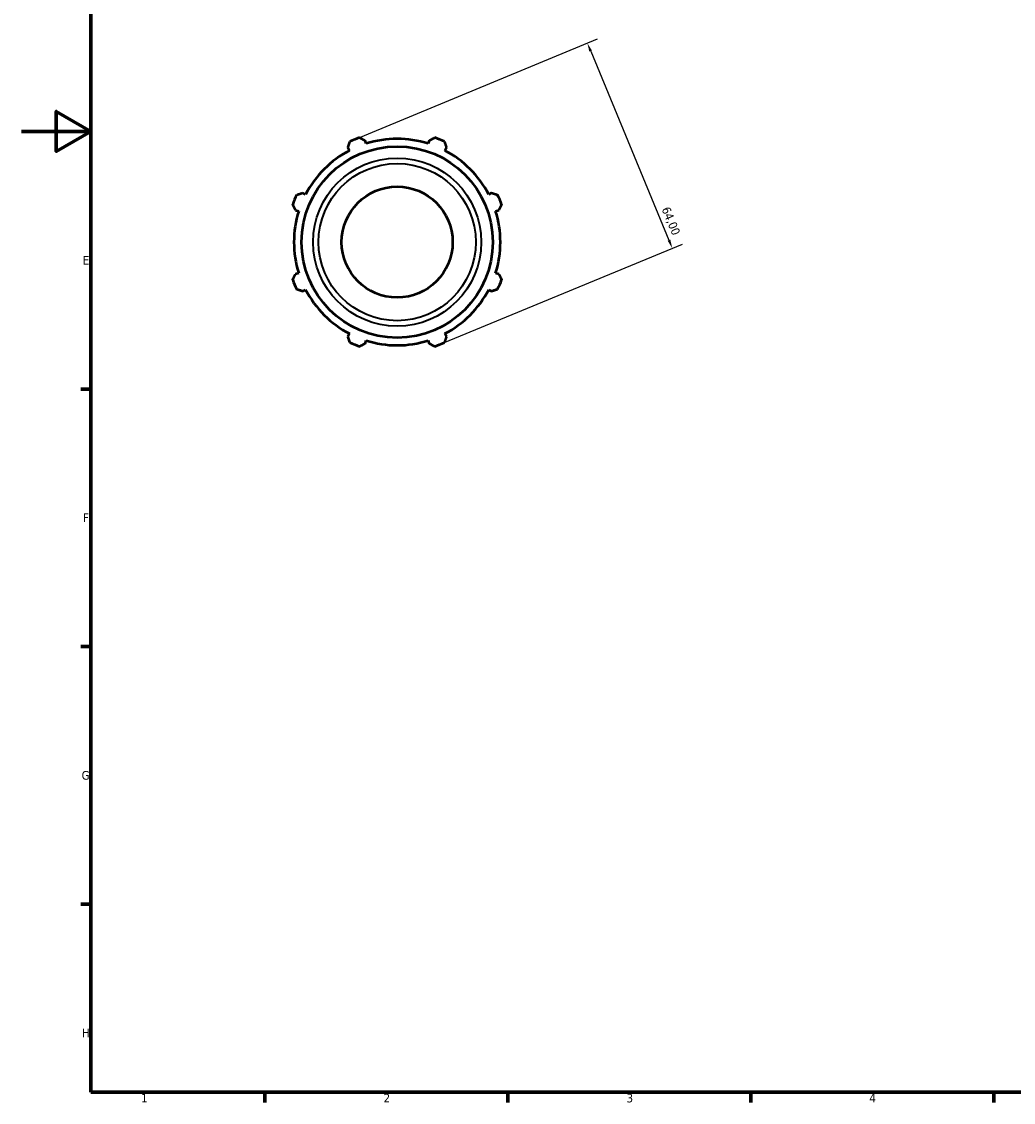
# Model space of a CAD drawing. Header units: millimetres. Extents: x 0 to 931, y 0 to 645.
# Tile 1 of 5: x 0 to 286, y 17 to 329. Entities that reach past the tile are written whole.
import ezdxf

# ---------------------------------------------------------------- set-up
doc = ezdxf.new("R2010")
doc.units = ezdxf.units.MM
for name, color, linetype, lineweight in [('Border (ISO)', 7, 'Continuous', 70), ('Dimension (ISO)', 7, 'Continuous', 25), ('Visible (ISO)', 7, 'Continuous', 50), ('Visible Narrow (ISO)', 7, 'Continuous', 35)]:
    doc.layers.add(name, color=color, linetype=linetype, lineweight=lineweight)
doc.styles.add('Note Text (ISO)', font='tahoma.ttf')
doc.dimstyles.new('Default (ISO)', dxfattribs={"dimtxt": 2.5, "dimasz": 2.5, "dimexe": 3.175, "dimexo": 0, "dimgap": 0.762, "dimtad": 1, "dimrnd": 1e-08, "dimzin": 0, "dimtxsty": 'Note Text (ISO)', "dimcen": 0.09, "dimdle": 10, "dimclrd": 256, "dimclre": 256, "dimclrt": 256, "dimazin": 0, "dimtfac": 1.40208, "dimtmove": 0, "dimatfit": 3, "dimfxl": 1, "dimtolj": 1, "dimtzin": 0, "dimlwd": -1, "dimlwe": -1, "dimarcsym": 0})

# ---------------------------------------------------------------- blocks, each defined once
blk = doc.blocks.new('Borders Default Border')
at = {"layer": 'Border (ISO)'}
for p, q in [((20, 222.75), (17.1, 222.75)), ((20, 148.5), (17.1, 148.5)), ((20, 74.25), (17.1, 74.25)), ((70.08, 20), (70.08, 17.1)), ((140.17, 20), (140.17, 17.1)), ((210.25, 20), (210.25, 17.1)), ((280.33, 20), (280.33, 17.1))]:
    blk.add_line(p, q, dxfattribs=at)
at = {"layer": 'Border (ISO)', "flags": 128}
for points in [[(20, 20), (20, 574), (821, 574), (821, 20), (20, 20)], [(0, 297), (20, 297), (10, 302.77), (10, 291.23), (20, 297)]]:
    blk.add_lwpolyline(points, dxfattribs=at)
at = {"layer": 'Border (ISO)', "color": 232, "true_color": 0xca0064, "char_height": 2.5, "attachment_point": 7, "style": 'Note Text (ISO)'}
for s, insert in [('E', (17.64, 258.63)), ('F', (17.7, 184.38)), ('G', (17.31, 110.08)), ('H', (17.44, 35.88)), ('1', (34.48, 17.1)), ('2', (104.37, 17.1)), ('3', (174.43, 17.05)), ('4', (244.42, 17.1))]:
    blk.add_mtext(s, dxfattribs=dict(at, insert=insert))
blk = doc.blocks.new('*D11')
at = {"layer": 'Defpoints', "color": 0, "transparency": 16777216}
for p in [(96.04, 294.67), (187.61, 263.33), (120.53, 235.54)]:
    blk.add_point(p, dxfattribs=at)
at = {"layer": 'Dimension (ISO)', "transparency": 16777216}
for p, q in [((96.04, 294.67), (166.06, 323.67)), ((164.08, 320.15), (186.66, 265.64)), ((120.53, 235.54), (190.55, 264.55))]:
    blk.add_line(p, q, dxfattribs=at)
for points in [[(164.46, 320.31), (163.69, 319.99), (163.12, 322.46)], [(187.04, 265.8), (186.27, 265.48), (187.61, 263.33)]]:
    blk.add_solid(points, dxfattribs=at)
at = {"layer": 'Dimension (ISO)', "color": 232, "true_color": 0xca0064, "transparency": 16777216, "insert": (186.8, 275.58), "char_height": 2.5, "attachment_point": 1, "rotation": 292.5, "style": 'Note Text (ISO)'}
blk.add_mtext('\\A1;64,00', dxfattribs=at)

msp = doc.modelspace()

# ---------------------------------------------------------------- linework, layer by layer
at = {"layer": 'Visible (ISO)'}
for p, q in [((99.332, 293.489), (99.044, 294.405)), ((117.519, 294.405), (117.23, 293.489)), ((94.096, 292.355), (94.54, 291.504)), ((122.023, 291.504), (122.466, 292.355)), ((81.884, 278.848), (81.032, 279.291)), ((135.53, 279.291), (134.679, 278.848)), ((78.983, 274.344), (79.899, 274.056)), ((136.664, 274.056), (137.58, 274.344)), ((79.899, 256.158), (78.983, 255.869)), ((137.58, 255.869), (136.664, 256.158)), ((81.032, 250.922), (81.884, 251.365)), ((134.679, 251.365), (135.53, 250.922)), ((94.54, 238.709), (94.096, 237.858)), ((122.466, 237.858), (122.023, 238.709)), ((99.044, 235.808), (99.332, 236.724)), ((117.23, 236.724), (117.519, 235.808))]:
    msp.add_line(p, q, dxfattribs=at)
for radius in [27.577, 16]:
    msp.add_circle((108.281, 265.107), radius, dxfattribs=at)
for radius, start, end in [(32, 109.79198, 115.20802), (29.76, 72.5, 107.5), (32, 64.79198, 70.20802), (29.76, 117.5, 152.5), (29.76, 27.5, 62.5), (32, 154.79198, 160.20802), (32, 19.79198, 25.20802), (29.76, 162.5, 197.5), (29.76, 342.5, 17.5), (32, 199.79198, 205.20802), (32, 334.79198, 340.20802), (29.76, 207.5, 242.5), (29.76, 297.5, 332.5), (32, 244.79198, 250.20802), (29.76, 252.5, 287.5), (32, 289.79198, 295.20802)]:
    msp.add_arc((108.281, 265.107), radius, start, end, dxfattribs=at)
for points, weights in [([(94.096, 292.355), (94.369, 293.19), (94.652, 294.059)], [1.00235729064, 1.00158684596, 1]), ([(97.446, 295.216), (98.261, 294.802), (99.044, 294.405)], [1, 1.00158684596, 1.00235729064]), ([(117.519, 294.405), (118.302, 294.802), (119.117, 295.216)], [1.00235729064, 1.00158684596, 1]), ([(121.91, 294.059), (122.194, 293.19), (122.466, 292.355)], [1, 1.00158684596, 1.00235729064]), ([(79.329, 278.736), (80.198, 279.019), (81.032, 279.291)], [1, 1.00158684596, 1.00235729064]), ([(135.53, 279.291), (136.365, 279.019), (137.234, 278.736)], [1.00235729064, 1.00158684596, 1]), ([(78.983, 274.344), (78.586, 275.127), (78.172, 275.942)], [1.00235729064, 1.00158684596, 1]), ([(138.391, 275.942), (137.977, 275.127), (137.58, 274.344)], [1, 1.00158684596, 1.00235729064]), ([(78.172, 254.271), (78.586, 255.086), (78.983, 255.869)], [1, 1.00158684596, 1.00235729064]), ([(137.58, 255.869), (137.977, 255.086), (138.391, 254.271)], [1.00235729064, 1.00158684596, 1]), ([(81.032, 250.922), (80.198, 251.194), (79.329, 251.478)], [1.00235729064, 1.00158684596, 1]), ([(137.234, 251.478), (136.365, 251.194), (135.53, 250.922)], [1, 1.00158684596, 1.00235729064]), ([(94.652, 236.154), (94.369, 237.023), (94.096, 237.858)], [1, 1.00158684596, 1.00235729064]), ([(122.466, 237.858), (122.194, 237.023), (121.91, 236.154)], [1.00235729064, 1.00158684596, 1]), ([(99.044, 235.808), (98.261, 235.411), (97.446, 234.997)], [1.00235729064, 1.00158684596, 1]), ([(119.117, 234.997), (118.302, 235.411), (117.519, 235.808)], [1, 1.00158684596, 1.00235729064])]:
    msp.add_rational_spline(points, weights, degree=2, dxfattribs=at)
at = {"layer": 'Visible Narrow (ISO)'}
for radius in [24.233, 22.657]:
    msp.add_circle((108.281, 265.107), radius, dxfattribs=at)

# ---------------------------------------------------------------- block references
msp.add_blockref('Borders Default Border', (0, 0))

# ---------------------------------------------------------------- dimensions: what is measured, and where the dimension line sits
at = {"layer": 'Dimension (ISO)'}
dim = msp.add_linear_dim(base=(187.614, 263.331), p1=(96.035, 294.671), p2=(120.527, 235.542), angle=112.5, dimstyle='Default (ISO)', override={"dimdec": 2, "dimtp": 0, "dimtm": 0, "dimtdec": 2, "dimtofl": 0, "dimatfit": 1}, dxfattribs=at)
dim.commit()
dim.dimension.update_dxf_attribs({"geometry": '*D11', "text_midpoint": (184.744, 270.26), "dimtype": 160})

doc.saveas('drawing.dxf')
